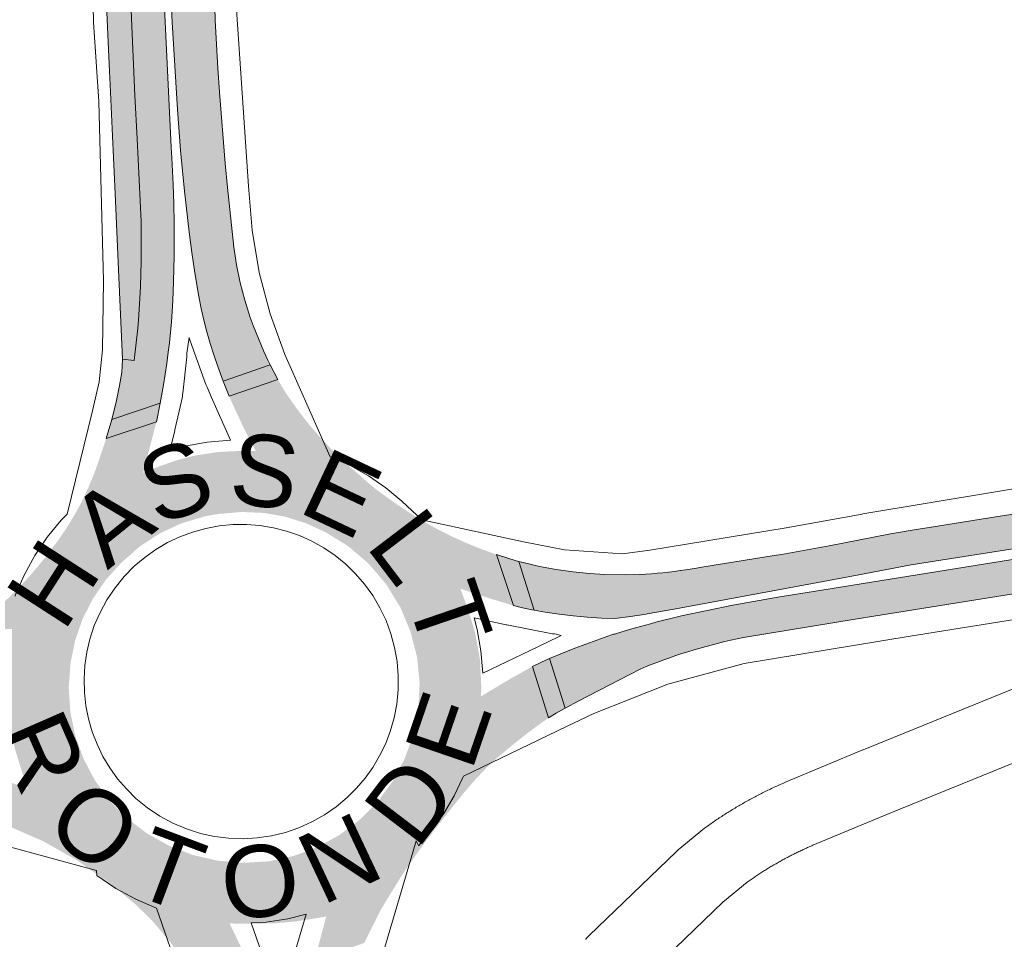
# Paper-space layout 'Layout1' of a CAD drawing. Header units: metres. Extents: x 123097 to 144122, y 392739 to 407589.
# Tile 247 of 256: x 132714 to 132901, y 398516 to 398690. Entities that reach past the tile are written whole.
import ezdxf
from ezdxf.enums import TextEntityAlignment as Align

# ---------------------------------------------------------------- set-up
doc = ezdxf.new("R2010")
doc.units = ezdxf.units.M
doc.header["$MEASUREMENT"] = 0
for name, color, linetype, lineweight in [('gs-anno-wegen algemeen tekst', 7, 'Continuous', 0), ('gs-knt-hoofdweg', 7, 'Continuous', 0), ('gs-knt-wegen algemeen', 7, 'Continuous', 0), ('ir-ARC-asfalt-hoofdwegen-te inspecteren', 5, 'Continuous', 0)]:
    doc.layers.add(name, color=color, linetype=linetype, lineweight=lineweight)
doc.styles.add('Style-Arial', font='arial.ttf')

psp = doc.layouts.get("Layout1")

# ---------------------------------------------------------------- hatches: boundary and pattern name
at = {"layer": 'ir-ARC-asfalt-hoofdwegen-te inspecteren', "linetype": 'Continuous', "lineweight": 13}
for points in [[(132731.317, 398677.949), (132731.695, 398669.597), (132732.316, 398655.97), (132732.913, 398642.861), (132733.645, 398625.951), (132735.885, 398625.689), (132736.577, 398631.833), (132736.711, 398633.291), (132737.105, 398639.693), (132737.219, 398644.53), (132737.236, 398646.198), (132737.189, 398652.041), (132736.447, 398667.72), (132736.016, 398675.933), (132735.22, 398693.489), (132734.8, 398702.276), (132734.671, 398706.934), (132734.414, 398714.96), (132734.07, 398729.258), (132734.096, 398738.329), (132734.068, 398748.141), (132734.127, 398752.03), (132734.127, 398755.702), (132734.276, 398761.844), (132734.372, 398768.178), (132734.645, 398775.569), (132735.027, 398788.064), (132733.035, 398788.142), (132732.903, 398785.479), (132732.566, 398785.035), (132732.01, 398785.074), (132731.739, 398785.561), (132731.76, 398786.799), (132732.789, 398806.294), (132733.602, 398818.782), (132734.614, 398831.562), (132735.638, 398842.436), (132736.943, 398855.575), (132738.47, 398870.178), (132735.476, 398870.719), (132734.879, 398864.801), (132734.463, 398861.072), (132733.876, 398856.36), (132733.223, 398851.657), (132732.547, 398846.09), (132731.933, 398840.516), (132731.395, 398835.018), (132730.91, 398829.516), (132730.042, 398818.231), (132729.309, 398806.667), (132728.245, 398786.843), (132728.013, 398780.841), (132727.834, 398774.837), (132727.732, 398766.317), (132727.759, 398760.577), (132727.837, 398754.838), (132731.203, 398680.477)], [(132731.631, 398614.512), (132732.543, 398618.153), (132733.097, 398620.951), (132733.518, 398623.435), (132733.645, 398625.951), (132735.885, 398625.689), (132736.577, 398631.833), (132736.711, 398633.291), (132737.105, 398639.693), (132737.219, 398644.53), (132737.236, 398646.198), (132737.189, 398652.041), (132736.447, 398667.72), (132736.016, 398675.933), (132735.22, 398693.489), (132734.8, 398702.276), (132734.671, 398706.934), (132734.414, 398714.96), (132734.07, 398729.258), (132734.096, 398738.329), (132734.068, 398748.141), (132734.127, 398752.03), (132734.127, 398755.702), (132734.276, 398761.844), (132734.372, 398768.178), (132734.645, 398775.569), (132735.027, 398788.064), (132733.035, 398788.142), (132733.598, 398799.54), (132734.372, 398812.625), (132735.048, 398822.181), (132735.81, 398831.731), (132739.679, 398869.96), (132747.795, 398868.494), (132744.86, 398839.761), (132744.111, 398831.356), (132743.428, 398822.946), (132742.811, 398814.53), (132742.26, 398806.11), (132741.774, 398797.686), (132741.352, 398789.258), (132740.999, 398780.827), (132740.721, 398772.394), (132740.519, 398764.064), (132740.39, 398755.732), (132740.33, 398747.4), (132740.335, 398739.067), (132740.406, 398730.734), (132740.544, 398722.402), (132740.748, 398714.072), (132741.02, 398705.743), (132742.877, 398666.12), (132742.999, 398664.084), (132743.25, 398659.064), (132743.37, 398655.388), (132743.439, 398651.71), (132743.436, 398647.736), (132743.435, 398645.525), (132743.354, 398640.676), (132743.21, 398637), (132742.953, 398633.011), (132742.571, 398629.032), (132742.351, 398627.301), (132742.076, 398625.14), (132741.441, 398621.119), (132740.79, 398617.649)], [(132752.75, 398621.781), (132761.651, 398624.893), (132761.196, 398625.768), (132760.425, 398627.395), (132758.414, 398632.332), (132757.861, 398633.876), (132756.834, 398637.143), (132755.961, 398640.454), (132755.271, 398643.807), (132754.795, 398647.197), (132753.541, 398658.5), (132753.124, 398663.01), (132752.054, 398676.555), (132751.747, 398681.074), (132751.22, 398690.117), (132750.01, 398739.911), (132750.34, 398772.241), (132751.254, 398794.424), (132752.614, 398816.584), (132754.419, 398838.712), (132757.313, 398866.776), (132749.173, 398868.245), (132746.4, 398841.239), (132745.569, 398832.229), (132744.818, 398823.212), (132744.146, 398814.188), (132743.554, 398805.159), (132743.041, 398796.125), (132742.608, 398787.087), (132742.255, 398778.045), (132741.981, 398769.001), (132741.816, 398761.187), (132741.727, 398753.371), (132741.721, 398737.739), (132741.795, 398729.923), (132741.924, 398722.108), (132742.109, 398714.294), (132742.35, 398706.481), (132743.08, 398689.821), (132744.09, 398673.276), (132744.675, 398665.514), (132745.417, 398657.765), (132746.292, 398650.03), (132746.794, 398646.17), (132747.371, 398642.321), (132748.149, 398637.821), (132748.597, 398635.582), (132749.109, 398633.357), (132749.679, 398631.146), (132750.302, 398628.949), (132750.979, 398626.768), (132751.708, 398624.604)], [(132804.75, 398588.891), (132804.517, 398588.97), (132807.78, 398579.291), (132809.494, 398578.866), (132811.224, 398578.51), (132811.673, 398578.431), (132808.782, 398587.62), (132808.286, 398587.739)], [(132817.532, 398559.841), (132814.6, 398569.261), (132814.12, 398569.061), (132811.34, 398567.758), (132814.41, 398558.002), (132815.855, 398558.89), (132817.31, 398559.72)]]:
    psp.add_hatch(color=5, dxfattribs=at).paths.add_polyline_path(points, flags=0)
at = {"layer": 'ir-ARC-asfalt-hoofdwegen-te inspecteren', "linetype": 'Continuous', "lineweight": 13, "extrusion": (0, 0, -1)}
psp.add_hatch(color=5, dxfattribs=at).paths.add_polyline_path([(-133173.864, 398639.895, 0.1491156), (-133170.456, 398640.505, 0.6269432), (-133170.639, 398641.442), (-133168.764, 398641.112), (-133161.006, 398639.748, 0.4254686), (-133161.393, 398639.143, 0.2986643), (-133159.705, 398637.52), (-133108.194, 398629.309), (-133086.969, 398625.942), (-133068.192, 398622.973), (-133048.979, 398619.915), (-133028.765, 398616.673), (-133007.558, 398613.305), (-133000, 398612.112), (-132989.314, 398610.425), (-132949.903, 398604.114), (-132909.476, 398597.707), (-132905.275, 398597.051), (-132898.37, 398595.973), (-132886.131, 398594.034), (-132884.095, 398593.713), (-132879.176, 398592.862), (-132867.599, 398590.617), (-132863.419, 398589.83), (-132858.526, 398588.977), (-132857.183, 398588.769), (-132843.475, 398586.569), (-132842.42, 398586.4), (-132840.42, 398586.08, 0.0277004), (-132831.705, 398585.186), (-132828.911, 398585.106), (-132825.053, 398585.154), (-132822.176, 398585.349), (-132819.001, 398585.687), (-132815.84, 398586.145), (-132812.698, 398586.722), (-132811.191, 398587.044), (-132808.782, 398587.62), (-132811.673, 398578.431), (-132813.774, 398578.063), (-132816.45, 398577.667), (-132819.099, 398577.349), (-132821.755, 398577.09), (-132824.418, 398576.93), (-132826.952, 398576.873), (-132829.924, 398577.21), (-132832.884, 398577.689), (-132833.116, 398577.729), (-132837.817, 398578.542), (-132864.406, 398583.453), (-132874.206, 398585.298), (-132883.092, 398586.984), (-132906.418, 398590.682), (-133000, 398605.562), (-133059.751, 398615.063), (-133160.734, 398631.06), (-133161.488, 398631.18), (-133174.884, 398633.487), (-133176.134, 398633.702), (-133194.972, 398636.784), (-133230.172, 398642.496), (-133261.811, 398647.594), (-133260.772, 398653.993), (-133248.485, 398651.991), (-133239.527, 398650.562), (-133228.824, 398648.822), (-133216.221, 398646.809), (-133210.555, 398645.88), (-133191.344, 398642.775), (-133174.107, 398639.948)])
at = {"layer": 'ir-ARC-asfalt-hoofdwegen-te inspecteren', "linetype": 'Continuous', "lineweight": 13}
psp.add_hatch(color=5, dxfattribs=at).paths.add_polyline_path([(132827.073, 398573.96, 0.00325), (132826.36, 398573.741), (132819.37, 398571.251), (132817.022, 398570.272), (132814.6, 398569.261), (132817.532, 398559.841), (132820.145, 398561.27), (132831.789, 398567.278, -0.0464668), (132850.137, 398572.989), (132851.351, 398573.263), (132872.519, 398576.694), (132913.921, 398583.321), (132932.161, 398586.131), (132944.973, 398588.215), (132951.383, 398589.268), (133000, 398596.973), (133050.397, 398604.961), (133093.772, 398611.846), (133113.008, 398614.665), (133131.268, 398617.189), (133148.584, 398619.554), (133162.266, 398621.435), (133172.803, 398622.884), (133176.493, 398623.384), (133192.118, 398625.499), (133204.271, 398627.06, -0.0450794), (133215.274, 398627.086), (133215.736, 398627.054, 0.0517466), (133223.718, 398627.205), (133226.687, 398627.653), (133234.811, 398628.974), (133253.034, 398631.976), (133263.989, 398633.764), (133262.108, 398645.739), (133219.189, 398638.634, 0.0400638), (133209.563, 398636.049, -0.0647366), (133197.967, 398632.88), (133175.468, 398629.825), (133164.325, 398628.312), (133161.239, 398627.888), (133117.802, 398621.92), (133093.103, 398618.329), (133068.426, 398614.443), (133018.111, 398606.458), (133000, 398603.579), (132967.778, 398598.456), (132916.485, 398590.284), (132864.634, 398581.957), (132858.236, 398580.967), (132849.354, 398579.386), (132839.572, 398577.354), (132834.722, 398576.148), (132833.719, 398575.867), (132829.936, 398574.808)])
h = psp.add_hatch(color=5, dxfattribs=at)
h.paths.add_polyline_path([(132749.08, 398504.881), (132748.255, 398506.58), (132745.727, 398511.189), (132742.752, 398515.522), (132739.359, 398519.537), (132736.403, 398522.46), (132733.225, 398525.14), (132731.05, 398526.831), (132725.079, 398531.033), (132718.718, 398534.619), (132712.033, 398537.554), (132709.26, 398538.53), (132705.95, 398547.811), (132711.5, 398546.141), (132715.763, 398544.553), (132714.974, 398546.706), (132713.305, 398552.085), (132712.183, 398557.604), (132711.618, 398563.207), (132711.453, 398566.5), (132707.16, 398564.631), (132700.85, 398562.321), (132698.154, 398570.84), (132700.49, 398572.115), (132702.88, 398573.621), (132704.953, 398574.989), (132706.969, 398576.441), (132708.924, 398577.973), (132710.815, 398579.584), (132712.637, 398581.273), (132714.384, 398583.039), (132716.062, 398584.871), (132717.677, 398586.758), (132719.528, 398589.063), (132721.312, 398591.421), (132722.993, 398593.854), (132724.533, 398596.379), (132725.517, 398598.174), (132726.438, 398600.001), (132727.206, 398601.656), (132728.34, 398604.388), (132729.337, 398607.173), (132730.572, 398610.916), (132740.1, 398614.111), (132737.58, 398604.441), (132740.628, 398605.656), (132743.947, 398606.819), (132747.353, 398607.694), (132751.717, 398608.379), (132756.13, 398608.594), (132758.92, 398608.58), (132756.75, 398612.721), (132754.58, 398617.341), (132753.9, 398618.981), (132763.109, 398622.093), (132764.27, 398620.121), (132765.185, 398618.739), (132767.11, 398616.043), (132769.16, 398613.439), (132771.328, 398610.934), (132773.651, 398608.506), (132776.258, 398606.047), (132780.223, 398602.55), (132781.584, 398601.429), (132782.987, 398600.362), (132785.477, 398598.596), (132788.013, 398596.897), (132790.609, 398595.29), (132793.274, 398593.802), (132796.001, 398592.428), (132798.781, 398591.166), (132801.609, 398590.017), (132804.517, 398588.97), (132807.78, 398579.291), (132803.46, 398580.581), (132797.695, 398582.474), (132798.991, 398579.06), (132800.525, 398574.098), (132801.424, 398568.983), (132801.672, 398563.795), (132801.612, 398562.102), (132807.36, 398565.541), (132811.34, 398567.758), (132814.41, 398558.002), (132813.19, 398557.181), (132810.42, 398555.136), (132807.72, 398553), (132805.071, 398550.8), (132803.779, 398549.661), (132802.542, 398548.463), (132800.438, 398546.23), (132798.437, 398543.904), (132795.544, 398540.327), (132792.7, 398536.71), (132790.857, 398534.259), (132789.059, 398531.775), (132787.312, 398529.255), (132786.355, 398527.786), (132782.632, 398521.73), (132779.446, 398515.375), (132770.06, 398512.101), (132772.288, 398520.407), (132769.773, 398519.966), (132766.167, 398519.438), (132762.537, 398519.113), (132756.497, 398519.02), (132753.972, 398519.096), (132756.35, 398514.111), (132758.8, 398508.221)])
h.paths.add_polyline_path([(132756.562, 398530.566), (132751.749, 398530.967), (132747.041, 398532.045), (132742.533, 398533.778), (132738.315, 398536.132), (132734.474, 398539.06), (132731.085, 398542.501), (132728.398, 398546.248), (132726.258, 398550.332), (132724.707, 398554.674), (132723.775, 398559.189), (132723.48, 398563.79), (132723.828, 398568.388), (132724.681, 398572.656), (132726.105, 398576.769), (132728.075, 398580.65), (132730.552, 398584.228), (132733.493, 398587.437), (132736.895, 398590.459), (132740.699, 398592.954), (132744.826, 398594.87), (132749.187, 398596.167), (132750.659, 398596.453), (132752.149, 398596.669), (132756.268, 398597.026), (132760.399, 398596.849), (132764.472, 398596.139), (132768.42, 398594.909), (132772.175, 398593.179), (132776.505, 398590.499), (132780.367, 398587.179), (132783.665, 398583.299), (132786.32, 398578.954), (132788.254, 398574.369), (132789.483, 398569.547), (132789.981, 398564.596), (132789.736, 398559.626), (132788.753, 398554.748), (132787.121, 398550.233), (132784.855, 398546), (132782.003, 398542.138), (132778.624, 398538.727), (132774.788, 398535.838), (132770.577, 398533.533), (132766.077, 398531.859), (132761.383, 398530.85)], flags=16)

# ---------------------------------------------------------------- linework, layer by layer
at = {"layer": 'gs-knt-hoofdweg', "color": 7, "linetype": 'Continuous', "flags": 128}
for points in [[(132723.198, 398596.638), (132727.981, 398616.153), (132729.221, 398621.669), (132729.874, 398627.735), (132730.086, 398640.808), (132729.181, 398674.779), (132728.19, 398689.804), (132728.176, 398690.11), (132726.845, 398738.321), (132726.843, 398738.642), (132727.23, 398769.519), (132727.237, 398769.781), (132728.776, 398803.728), (132728.791, 398803.965), (132728.812, 398804.203), (132737.383, 398885.713)], [(132762.703, 398881.155), (132761.219, 398866.772), (132755.903, 398802.127), (132754.395, 398768.863), (132754.016, 398738.686), (132755.328, 398691.233), (132757.516, 398658.764), (132758.211, 398650.397), (132759.593, 398642.411), (132761.671, 398634.578), (132764.461, 398626.881), (132765.222, 398625.157), (132773.018, 398607.481)], [(132790.102, 398595.606), (132809.668, 398591.346), (132817.428, 398589.833), (132828.426, 398589.09), (132833.579, 398589.787), (132859.432, 398594.005), (132873.836, 398596.625), (132873.959, 398596.646), (132910.912, 398602.774), (132910.965, 398602.783), (133146.062, 398640.144), (133157.616, 398642.048)], [(132754.116, 398610.641), (132750.564, 398618.691), (132749.695, 398620.663), (132749.589, 398620.913), (132749.492, 398621.166), (132746.489, 398629.452), (132746.376, 398629.787), (132746.291, 398630.081), (132745.886, 398627.109), (132745.872, 398626.746), (132745.841, 398626.383), (132745.1, 398619.5), (132745.062, 398619.199), (132745.012, 398618.899), (132744.951, 398618.601), (132743.594, 398612.564), (132743.558, 398612.414), (132742.632, 398608.636)], [(132742.632, 398608.636), (132745.839, 398609.526), (132749.745, 398610.252), (132754.116, 398610.641)], [(132773.018, 398607.481), (132773.159, 398607.432), (132776.785, 398605.796), (132780.256, 398603.852), (132783.546, 398601.613), (132786.628, 398599.098), (132789.481, 398596.325), (132790.102, 398595.606)], [(132713.306, 398581.05), (132713.36, 398581.215), (132715.035, 398585.067), (132717.055, 398588.75), (132719.404, 398592.232), (132722.063, 398595.484), (132723.198, 398596.638)], [(132790.102, 398595.606), (132790.104, 398595.603)], [(132753.803, 398535.212), (132756.51, 398535.121), (132759.218, 398535.276), (132761.9, 398535.677), (132764.534, 398536.321), (132767.099, 398537.201), (132769.573, 398538.311), (132771.936, 398539.641), (132774.168, 398541.181), (132776.251, 398542.918), (132778.03, 398544.691), (132779.654, 398546.607), (132781.111, 398548.652), (132782.392, 398550.812), (132783.488, 398553.072), (132784.39, 398555.416), (132785.13, 398558.001), (132785.635, 398560.641), (132785.899, 398563.317), (132785.92, 398566.005), (132785.7, 398568.684), (132785.238, 398571.333), (132784.54, 398573.929), (132783.61, 398576.451), (132782.456, 398578.88), (132781.089, 398581.194), (132779.518, 398583.376), (132777.826, 398585.334), (132775.971, 398587.137), (132773.967, 398588.773), (132771.828, 398590.228), (132769.571, 398591.492), (132767.213, 398592.556), (132764.771, 398593.411), (132762.267, 398594.05), (132759.718, 398594.47), (132757.142, 398594.667), (132754.559, 398594.64), (132751.988, 398594.39), (132749.448, 398593.917), (132746.959, 398593.227), (132744.539, 398592.323), (132742.206, 398591.213), (132739.978, 398589.904), (132737.872, 398588.408), (132735.904, 398586.735), (132733.988, 398584.787), (132732.26, 398582.673), (132730.732, 398580.408), (132729.418, 398578.014), (132728.329, 398575.509), (132727.475, 398572.915), (132726.896, 398570.44), (132726.53, 398567.926), (132726.38, 398565.389), (132726.447, 398562.848), (132726.73, 398560.323), (132727.228, 398557.831), (132727.935, 398555.39), (132728.849, 398553.019), (132729.961, 398550.734), (132731.264, 398548.553), (132732.748, 398546.49), (132734.403, 398544.561), (132736.216, 398542.781), (132738.391, 398540.998), (132740.725, 398539.43), (132743.196, 398538.088), (132745.782, 398536.985), (132748.461, 398536.131), (132751.109, 398535.55), (132753.797, 398535.212), (132753.8, 398535.212), (132753.803, 398535.212)], [(132993.956, 398591.206), (132960.84, 398585.952), (132882.912, 398573.515), (132851.454, 398568.351), (132837.008, 398564.405), (132822.968, 398558.837), (132817.828, 398556.372), (132798.304, 398547.009)], [(132800.288, 398576.993), (132800.881, 398574.789), (132801.59, 398570.716), (132801.928, 398566.513)], [(132801.928, 398566.513), (132810.9, 398570.816), (132816.292, 398573.402), (132816.546, 398573.518), (132816.777, 398573.615), (132815.847, 398573.883), (132815.516, 398573.913), (132815.184, 398573.956), (132814.856, 398574.013), (132806.516, 398575.638), (132806.345, 398575.674), (132800.288, 398576.993)], [(132822.078, 398516.799), (132838.577, 398532.666), (132838.764, 398532.838), (132838.957, 398533.004), (132843.964, 398537.116), (132844.134, 398537.251), (132844.308, 398537.38), (132844.53, 398537.538), (132844.751, 398537.694), (132844.973, 398537.85), (132845.195, 398538.005), (132845.419, 398538.16), (132845.642, 398538.313), (132845.866, 398538.467), (132846.09, 398538.618), (132846.316, 398538.77), (132846.541, 398538.921), (132846.768, 398539.071), (132846.994, 398539.22), (132847.221, 398539.368), (132847.448, 398539.516), (132847.677, 398539.663), (132847.905, 398539.809), (132848.134, 398539.954), (132848.363, 398540.098), (132848.594, 398540.243), (132848.824, 398540.385), (132849.056, 398540.528), (132849.286, 398540.669), (132849.519, 398540.81), (132849.751, 398540.949), (132849.984, 398541.089), (132850.217, 398541.227), (132850.451, 398541.365), (132850.685, 398541.501), (132850.921, 398541.637), (132851.155, 398541.772), (132851.391, 398541.907), (132851.627, 398542.04), (132851.864, 398542.173), (132852.1, 398542.305), (132852.338, 398542.436), (132852.576, 398542.566), (132852.815, 398542.696), (132853.053, 398542.825), (132853.293, 398542.953), (132853.532, 398543.08), (132853.772, 398543.206), (132854.012, 398543.332), (132854.254, 398543.457), (132854.494, 398543.58), (132854.737, 398543.704), (132854.978, 398543.826), (132855.221, 398543.947), (132855.464, 398544.068), (132855.708, 398544.188), (132855.951, 398544.306), (132856.196, 398544.425), (132856.44, 398544.542), (132856.685, 398544.659), (132856.93, 398544.774), (132857.176, 398544.889), (132857.422, 398545.003), (132857.669, 398545.117), (132857.915, 398545.229), (132858.163, 398545.341), (132858.41, 398545.451), (132858.659, 398545.561), (132858.906, 398545.67), (132859.156, 398545.778), (132859.404, 398545.886), (132859.463, 398545.911), (132873.979, 398551.97), (132874.041, 398551.995), (132911.916, 398567.351)], [(132728.739, 398529.105), (132727.121, 398529.546), (132703.883, 398535.883)], [(132789.331, 398534.707), (132788.763, 398532.792), (132781.9, 398509.667), (132781.442, 398508.123), (132781.442, 398508.119), (132781.44, 398508.116)], [(132740.134, 398521.997), (132736.223, 398523.665), (132732.423, 398525.729), (132728.835, 398528.141), (132728.833, 398528.143), (132728.831, 398528.147), (132728.739, 398529.105)], [(132735.293, 398289.46), (132735.297, 398289.518), (132735.974, 398296.786), (132738.31, 398321.837), (132749.616, 398452.376), (132749.626, 398452.481), (132750.834, 398464.571), (132751.081, 398469.38), (132751.072, 398477.971), (132750.646, 398487.281), (132749.193, 398495.587), (132746.892, 398502.564), (132740.134, 398521.997)], [(132768.498, 398520.815), (132764.991, 398519.958), (132760.866, 398519.341), (132758.074, 398519.181)], [(132758.074, 398519.181), (132762.044, 398507.766), (132762.085, 398507.645), (132764.308, 398504.355), (132764.34, 398504.661), (132764.39, 398504.993), (132764.454, 398505.323), (132765.844, 398511.787), (132765.914, 398512.085), (132765.996, 398512.38), (132766.542, 398514.223), (132768.498, 398520.815)], [(132821.405, 398516.081), (132821.457, 398516.14), (132821.51, 398516.2), (132821.563, 398516.26), (132821.617, 398516.32), (132821.671, 398516.379), (132821.725, 398516.438), (132821.78, 398516.497), (132821.835, 398516.555), (132821.889, 398516.612), (132822.073, 398516.794)]]:
    psp.add_lwpolyline(points, dxfattribs=at)
psp.add_lwpolyline([(132798.304, 398547.009), (132798.186, 398546.7), (132796.503, 398543.228), (132794.536, 398539.91), (132792.297, 398536.769), (132789.801, 398533.825, -0.4695178), (132789.787, 398533.828), (132789.331, 398534.707)], format="xyb", dxfattribs=at)
at = {"layer": 'gs-knt-wegen algemeen', "color": 7, "linetype": 'Continuous', "flags": 128}
for points in [[(132916.737, 398555.256), (132878.964, 398539.942), (132864.509, 398533.908), (132864.303, 398533.819), (132864.099, 398533.73), (132863.893, 398533.64), (132863.69, 398533.55), (132863.485, 398533.458), (132863.282, 398533.366), (132863.078, 398533.273), (132862.875, 398533.18), (132862.672, 398533.086), (132862.47, 398532.992), (132862.267, 398532.896), (132862.065, 398532.8), (132861.863, 398532.703), (132861.662, 398532.606), (132861.461, 398532.508), (132861.261, 398532.41), (132861.06, 398532.31), (132860.861, 398532.21), (132860.66, 398532.109), (132860.462, 398532.008), (132860.262, 398531.906), (132860.064, 398531.803), (132859.865, 398531.7), (132859.668, 398531.596), (132859.47, 398531.491), (132859.273, 398531.386), (132859.075, 398531.28), (132858.879, 398531.174), (132858.683, 398531.066), (132858.487, 398530.959), (132858.291, 398530.85), (132858.097, 398530.741), (132857.902, 398530.631), (132857.708, 398530.521), (132857.513, 398530.409), (132857.32, 398530.298), (132857.126, 398530.185), (132856.934, 398530.072), (132856.741, 398529.958), (132856.549, 398529.844), (132856.357, 398529.729), (132856.166, 398529.614), (132855.974, 398529.497), (132855.784, 398529.381), (132855.593, 398529.263), (132855.404, 398529.145), (132855.214, 398529.026), (132855.026, 398528.907), (132854.836, 398528.787), (132854.649, 398528.666), (132854.46, 398528.545), (132854.273, 398528.423), (132854.086, 398528.301), (132853.9, 398528.178), (132853.713, 398528.054), (132853.527, 398527.93), (132853.342, 398527.804), (132853.157, 398527.679), (132852.972, 398527.553), (132852.788, 398527.426), (132852.604, 398527.298), (132852.421, 398527.171), (132852.238, 398527.042), (132852.056, 398526.913), (132847.42, 398523.107), (132847.418, 398523.104), (132847.415, 398523.102), (132831.238, 398507.547)], [(132822.073, 398516.794), (132822.075, 398516.797), (132822.078, 398516.799)], [(132822.073, 398516.794), (132822.075, 398516.797), (132822.078, 398516.799)]]:
    psp.add_lwpolyline(points, dxfattribs=at)
at = {"layer": 'ir-ARC-asfalt-hoofdwegen-te inspecteren', "color": 5, "linetype": 'Continuous', "lineweight": 13, "flags": 128}
for points in [[(132727.837, 398754.838), (132731.203, 398680.477), (132731.317, 398677.949), (132731.695, 398669.597), (132732.316, 398655.97), (132732.913, 398642.861), (132733.645, 398625.951), (132735.885, 398625.689), (132736.577, 398631.833), (132736.711, 398633.291), (132737.105, 398639.693), (132737.219, 398644.53), (132737.236, 398646.198), (132737.189, 398652.041), (132736.447, 398667.72), (132736.016, 398675.933), (132735.22, 398693.489)], [(132742.35, 398706.481), (132743.08, 398689.821), (132744.09, 398673.276), (132744.675, 398665.514), (132745.417, 398657.765), (132746.292, 398650.03), (132746.794, 398646.17), (132747.371, 398642.321), (132748.149, 398637.821), (132748.597, 398635.582), (132749.109, 398633.357), (132749.679, 398631.146), (132750.302, 398628.949), (132750.979, 398626.768), (132751.708, 398624.604), (132752.75, 398621.781), (132761.651, 398624.893), (132761.196, 398625.768), (132760.425, 398627.395), (132758.414, 398632.332), (132757.861, 398633.876), (132756.834, 398637.143), (132755.961, 398640.454), (132755.271, 398643.807), (132754.795, 398647.197), (132753.541, 398658.5), (132753.124, 398663.01), (132752.054, 398676.555), (132751.747, 398681.074), (132751.22, 398690.117), (132750.01, 398739.911)], [(132735.22, 398693.489), (132736.016, 398675.933), (132736.447, 398667.72), (132737.189, 398652.041), (132737.236, 398646.198), (132737.219, 398644.53), (132737.105, 398639.693), (132736.711, 398633.291), (132736.577, 398631.833), (132735.885, 398625.689), (132733.645, 398625.951), (132733.518, 398623.435), (132733.097, 398620.951), (132732.543, 398618.153), (132731.631, 398614.512), (132740.79, 398617.649), (132741.441, 398621.119), (132742.076, 398625.14), (132742.351, 398627.301), (132742.571, 398629.032), (132742.953, 398633.011), (132743.21, 398637), (132743.354, 398640.676), (132743.435, 398645.525), (132743.436, 398647.736), (132743.439, 398651.71), (132743.37, 398655.388), (132743.25, 398659.064), (132742.999, 398664.084), (132742.877, 398666.12), (132741.02, 398705.743)]]:
    psp.add_lwpolyline(points, dxfattribs=at)
for points in [[(132752.75, 398621.781), (132753.9, 398618.981), (132763.109, 398622.093), (132761.651, 398624.893)], [(132740.79, 398617.649), (132731.631, 398614.512), (132730.572, 398610.916), (132740.1, 398614.111)], [(132804.75, 398588.891), (132804.517, 398588.97), (132807.78, 398579.291), (132809.494, 398578.866), (132811.224, 398578.51), (132811.673, 398578.431), (132808.782, 398587.62), (132808.286, 398587.739)], [(132817.532, 398559.841), (132814.6, 398569.261), (132814.12, 398569.061), (132811.34, 398567.758), (132814.41, 398558.002), (132815.855, 398558.89), (132817.31, 398559.72)]]:
    psp.add_lwpolyline(points, close=True, dxfattribs=at)
at = {"layer": 'ir-ARC-asfalt-hoofdwegen-te inspecteren', "color": 5, "linetype": 'Continuous', "lineweight": 13}
for points in [[(132905.275, 398597.051), (132898.37, 398595.973), (132886.131, 398594.034), (132884.095, 398593.713), (132879.176, 398592.862), (132867.599, 398590.617), (132863.419, 398589.83), (132858.526, 398588.977), (132857.183, 398588.769), (132843.475, 398586.569), (132842.42, 398586.4), (132840.42, 398586.08, -0.0277004), (132831.705, 398585.186), (132828.911, 398585.106), (132825.053, 398585.154), (132822.176, 398585.349), (132819.001, 398585.687), (132815.84, 398586.145), (132812.698, 398586.722), (132811.191, 398587.044), (132808.782, 398587.62), (132811.673, 398578.431), (132813.774, 398578.063), (132816.45, 398577.667), (132819.099, 398577.349), (132821.755, 398577.09), (132824.418, 398576.93), (132826.952, 398576.873), (132829.924, 398577.21), (132832.884, 398577.689), (132833.116, 398577.729), (132837.817, 398578.542), (132864.406, 398583.453), (132874.206, 398585.298), (132883.092, 398586.984), (132906.418, 398590.682)], [(132916.485, 398590.284), (132864.634, 398581.957), (132858.236, 398580.967), (132849.354, 398579.386), (132839.572, 398577.354), (132834.722, 398576.148), (132833.719, 398575.867), (132829.936, 398574.808), (132827.073, 398573.96, 0.00325), (132826.36, 398573.741), (132819.37, 398571.251), (132817.022, 398570.272), (132814.6, 398569.261), (132817.532, 398559.841), (132820.145, 398561.27), (132831.789, 398567.278, -0.0464668), (132850.137, 398572.989), (132851.351, 398573.263), (132872.519, 398576.694), (132913.921, 398583.321)]]:
    psp.add_lwpolyline(points, format="xyb", dxfattribs=at)
psp.add_solid([(132752.75, 398621.781), (132753.9, 398618.981), (132761.651, 398624.893), (132763.109, 398622.093)], dxfattribs=at)
at = {"layer": 'ir-ARC-asfalt-hoofdwegen-te inspecteren', "color": 5, "linetype": 'Continuous', "lineweight": 13, "extrusion": (0, 0, -1)}
psp.add_solid([(-132740.79, 398617.649), (-132731.631, 398614.512), (-132740.1, 398614.111), (-132730.572, 398610.916)], dxfattribs=at)

# ---------------------------------------------------------------- texts
at = {"layer": 'gs-anno-wegen algemeen tekst', "color": 7, "style": 'Style-Arial'}
for s, rotation, p in [('S', 353.06714, (132760.649, 398604.818)), ('S', 20.55531, (132743.708, 398602.877)), ('E', 334.7417, (132775.25, 398600.632)), ('A', 38.88076, (132731.482, 398595.209)), ('L', 307.25353, (132788.193, 398590.558)), ('H', 57.2062, (132720.496, 398583.511)), ('T', 288.92808, (132795.665, 398577.443)), ('E', 71.05135, (132795.397, 398555.825)), ('R', 293.61051, (132718.359, 398551.635)), ('D', 52.7259, (132788.238, 398542.414)), ('O', 321.09868, (132728.412, 398537.584)), ('N', 25.23774, (132774.755, 398531.451)), ('T', 339.42412, (132742.513, 398529.282)), ('O', 6.91229, (132759.722, 398527.134))]:
    psp.add_text(s, height=13.6, rotation=rotation, dxfattribs=at).set_placement(p, align=Align.MIDDLE_CENTER)

doc.saveas('drawing.dxf')
